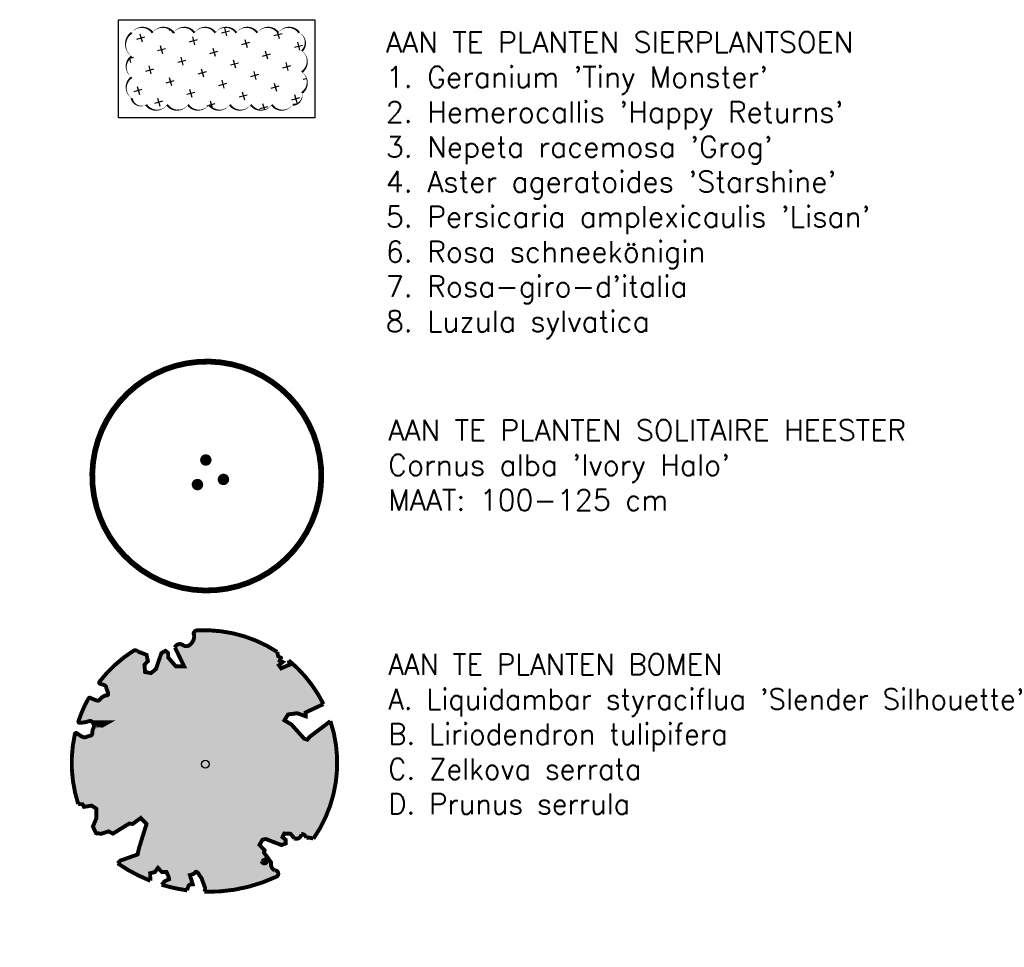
# Model space of a CAD drawing. Header units: metres. Extents: x 202922 to 203755, y 348928 to 349702.
# Tile 6 of 256: x 203263 to 203282, y 348928 to 348945. Entities that reach past the tile are written whole.
import ezdxf

# ---------------------------------------------------------------- set-up
doc = ezdxf.new("R2010")
doc.units = ezdxf.units.M
for name, color, linetype in [('PH-ARC-BOOM', 7, 'Continuous'), ('PH-NIEUW-BEPLANTING', 98, 'Continuous'), ('PH-NIEUW-BEPLANTING-BLOKHAAG', 75, 'Continuous'), ('PH-NIEUW-BEPLANTING-BOOM', 98, 'Continuous'), ('PH100', 7, 'Continuous')]:
    doc.layers.add(name, color=color, linetype=linetype)
doc.styles.add('ROMANS', font='romans.shx')

# ---------------------------------------------------------------- blocks, each defined once
blk = doc.blocks.new('PLANT5')
at = {"ltscale": 0.2, "const_width": 0.05}
for points in [[(198635.3282149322, 355031.5403661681, -1), (198635.1665804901, 355033.5338240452)], [(198635.3282149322, 355031.5403661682, 1), (198635.1665804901, 355033.5338240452)]]:
    blk.add_lwpolyline(points, format="xyb", dxfattribs=at)
at = {"ltscale": 2, "const_width": 0.05, "flags": 128}
for points in [[(198635.2158465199, 355032.647632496, 1), (198635.2658465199, 355032.647632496, 1)], [(198635.1075352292, 355032.4430888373, 1), (198635.1575352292, 355032.4430888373, 1)], [(198635.3361884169, 355032.4551204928, 1), (198635.3861884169, 355032.4551204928, 1)]]:
    blk.add_lwpolyline(points, format="xyb", close=True, dxfattribs=at)
blk = doc.blocks.new('*U25')
at = {"layer": 'PH-ARC-BOOM', "transparency": 33554495}
h = blk.add_hatch(color=94, dxfattribs=at)
h.dxf.hatch_style = 1
edge = h.paths.add_edge_path()
edge.add_line((0.08650493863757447, 0.9423767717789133), (0.08824732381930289, 0.9444135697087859))
edge.add_line((0.08824732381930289, 0.9444135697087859), (0.08990813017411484, 0.9461926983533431))
edge.add_line((0.08990813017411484, 0.9461926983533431), (0.09149985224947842, 0.947791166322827))
edge.add_line((0.09149985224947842, 0.947791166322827), (0.09303498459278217, 0.9492859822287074))
edge.add_line((0.09303498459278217, 0.9492859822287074), (0.09452602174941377, 0.9507541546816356))
edge.add_line((0.09452602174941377, 0.9507541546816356), (0.09598545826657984, 0.9522726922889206))
edge.add_line((0.09598545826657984, 0.9522726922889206), (0.0974257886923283, 0.9539186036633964))
edge.add_line((0.0974257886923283, 0.9539186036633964), (0.09885950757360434, 0.9557688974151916))
edge.add_line((0.09885950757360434, 0.9557688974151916), (0.1002758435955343, 0.9579073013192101))
edge.add_line((0.1002758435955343, 0.9579073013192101), (0.1015709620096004, 0.9604444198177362))
edge.add_line((0.1015709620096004, 0.9604444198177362), (0.1026177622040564, 0.9634975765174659))
edge.add_line((0.1026177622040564, 0.9634975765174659), (0.1032891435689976, 0.9671840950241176))
edge.add_line((0.1032891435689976, 0.9671840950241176), (0.1034580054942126, 0.9716212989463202))
edge.add_line((0.1034580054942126, 0.9716212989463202), (0.1029972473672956, 0.9769265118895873))
edge.add_line((0.1029972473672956, 0.9769265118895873), (0.1017797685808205, 0.9832170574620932))
edge.add_line((0.1017797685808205, 0.9832170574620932), (0.09505220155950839, 1.006887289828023))
edge.add_arc((0.1048093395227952, 1.00966046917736), 0.01014358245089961, 84.28280273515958, 195.8662404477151, ccw=False)
edge.add_arc((0.004771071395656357, 0.01044105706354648), 1.014358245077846, 64.36238583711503, 84.28280273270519, ccw=False)
edge.add_arc((0.4326890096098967, 0.9020720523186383), 0.0253589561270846, -17.326970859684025, 64.36238583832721, ccw=False)
edge.add_line((0.4568971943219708, 0.8945195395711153), (0.4707620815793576, 0.8238279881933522))
edge.add_line((0.4707620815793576, 0.8238279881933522), (0.436041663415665, 0.7892173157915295))
edge.add_line((0.436041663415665, 0.7892173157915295), (0.398413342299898, 0.7970961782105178))
edge.add_line((0.398413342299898, 0.7970961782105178), (0.3533968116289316, 0.7633326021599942))
edge.add_line((0.3533968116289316, 0.7633326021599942), (0.3706255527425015, 0.7204620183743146))
edge.add_line((0.3706255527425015, 0.7204620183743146), (0.4172405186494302, 0.7054663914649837))
edge.add_line((0.4172405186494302, 0.7054663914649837), (0.5423792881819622, 0.7342323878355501))
edge.add_line((0.5423792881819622, 0.7342323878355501), (0.5728953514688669, 0.717372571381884))
edge.add_line((0.5728953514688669, 0.717372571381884), (0.5699041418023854, 0.6905147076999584))
edge.add_line((0.5699041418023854, 0.6905147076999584), (0.5413587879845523, 0.6729338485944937))
edge.add_line((0.5413587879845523, 0.6729338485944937), (0.5154089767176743, 0.5882506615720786))
edge.add_line((0.5154089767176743, 0.5882506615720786), (0.5486011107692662, 0.5339612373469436))
edge.add_line((0.5486011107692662, 0.5339612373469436), (0.6335552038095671, 0.6693344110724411))
edge.add_arc((0.6420974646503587, 0.6310468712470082), 0.03922889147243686, -4.532290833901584, 102.57716793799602, ccw=False)
edge.add_arc((0.724263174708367, 0.6245336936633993), 0.04319456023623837, 175.4677091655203, 248.9217068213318)
edge.add_arc((0.7401727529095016, 0.6658108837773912), 0.08743166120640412, 248.9217068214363, 311.9171786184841)
edge.add_line((0.798581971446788, 0.6007519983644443), (0.7913936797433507, 0.5970326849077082))
edge.add_arc((0.8118536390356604, 0.5820504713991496), 0.0253589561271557, 35.30771174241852, 143.7858025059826, ccw=False)
edge.add_arc((0.004771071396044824, 0.01044105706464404), 1.014358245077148, -1.223300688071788, 35.307711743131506, ccw=False)
edge.add_line((1.018898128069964, -0.01121447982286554), (0.9954664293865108, -0.03381072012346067))
edge.add_line((0.9954664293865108, -0.03381072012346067), (0.9952625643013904, -0.05876833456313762))
edge.add_line((0.9952625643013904, -0.05876833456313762), (0.97237409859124, -0.06297039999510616))
edge.add_line((0.97237409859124, -0.06297039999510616), (0.9752459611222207, -0.08757275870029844))
edge.add_line((0.9752459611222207, -0.08757275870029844), (0.9396180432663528, -0.07610409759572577))
edge.add_line((0.9396180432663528, -0.07610409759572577), (0.9288286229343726, -0.1038427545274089))
edge.add_line((0.9288286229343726, -0.1038427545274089), (0.9727618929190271, -0.1330526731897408))
edge.add_line((0.9727618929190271, -0.1330526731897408), (0.9865007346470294, -0.1439328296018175))
edge.add_line((0.9865007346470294, -0.1439328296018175), (1.010728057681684, -0.1198401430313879))
edge.add_arc((0.004771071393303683, 0.01044105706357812), 1.014358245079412, 328.3336100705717, 352.6207141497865, ccw=False)
edge.add_line((0.8681108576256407, -0.5220690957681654), (0.741059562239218, -0.4401882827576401))
edge.add_line((0.741059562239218, -0.4401882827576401), (0.717514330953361, -0.4563753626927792))
edge.add_line((0.717514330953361, -0.4563753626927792), (0.7024918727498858, -0.3889588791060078))
edge.add_line((0.7024918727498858, -0.3889588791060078), (0.6572299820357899, -0.33466945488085))
edge.add_line((0.6572299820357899, -0.33466945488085), (0.6047093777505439, -0.3351830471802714))
edge.add_line((0.6047093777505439, -0.3351830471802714), (0.6059330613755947, -0.3980071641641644))
edge.add_line((0.6059330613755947, -0.3980071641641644), (0.566077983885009, -0.5355302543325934))
edge.add_line((0.566077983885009, -0.5355302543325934), (0.5721253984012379, -0.5617551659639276))
edge.add_line((0.5721253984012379, -0.5617551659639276), (0.6010301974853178, -0.5658893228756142))
edge.add_line((0.6010301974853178, -0.5658893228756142), (0.7859714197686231, -0.6365895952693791))
edge.add_arc((0.004771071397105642, 0.01044105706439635), 1.014358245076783, 267.1865883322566, 320.3666828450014, ccw=False)
edge.add_arc((-0.131492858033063, -1.015588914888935), 0.08743166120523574, 8.480874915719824, 44.75818636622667)
edge.add_arc((-0.0964692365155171, -0.9257692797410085), 0.03912479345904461, 313.7600660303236, 391.0839923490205)
edge.add_arc((-0.08150731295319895, -0.871000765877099), 0.03922889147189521, 191.1027252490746, 298.21218402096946, ccw=False)
edge.add_line((-0.1200019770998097, -0.8785550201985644), (-0.1061238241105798, -0.8340445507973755))
edge.add_line((-0.1061238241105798, -0.8340445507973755), (-0.1294890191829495, -0.7924725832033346))
edge.add_line((-0.1294890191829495, -0.7924725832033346), (-0.1603268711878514, -0.7955668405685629))
edge.add_line((-0.1603268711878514, -0.7955668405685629), (-0.1649629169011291, -0.828769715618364))
edge.add_line((-0.1649629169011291, -0.828769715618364), (-0.1883580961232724, -0.8422959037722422))
edge.add_line((-0.1883580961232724, -0.8422959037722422), (-0.2160544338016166, -0.8211205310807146))
edge.add_line((-0.2160544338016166, -0.8211205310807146), (-0.2399694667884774, -0.6949648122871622))
edge.add_line((-0.2399694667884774, -0.6949648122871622), (-0.2582130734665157, -0.6767494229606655))
edge.add_line((-0.2582130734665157, -0.6767494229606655), (-0.3043936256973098, -0.6781892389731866))
edge.add_line((-0.3043936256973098, -0.6781892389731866), (-0.3172346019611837, -0.7329758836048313))
edge.add_line((-0.3172346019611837, -0.7329758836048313), (-0.336052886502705, -0.7388846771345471))
edge.add_line((-0.336052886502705, -0.7388846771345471), (-0.3538048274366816, -0.7845823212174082))
edge.add_line((-0.3538048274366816, -0.7845823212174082), (-0.4006539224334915, -0.7595278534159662))
edge.add_arc((-0.3865868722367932, -0.7743409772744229), 0.0204281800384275, 133.5201832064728, 278.5726712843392)
edge.add_arc((-0.3810991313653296, -0.8107444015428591), 0.01638655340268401, -64.42330100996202, 98.57267128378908, ccw=False)
edge.add_arc((-0.3477232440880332, -0.8804780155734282), 0.06092273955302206, 115.5766989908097, 178.1409728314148)
edge.add_line((-0.4086139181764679, -0.8785016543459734), (-0.407173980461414, -0.8805199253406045))
edge.add_arc((-0.4278175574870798, -0.8952481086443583), 0.02535895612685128, -122.86463451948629, 35.50600182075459, ccw=False)
edge.add_arc((0.2198497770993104, 0.1072494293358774), 1.218872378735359, 210.4933712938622, 237.1353654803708, ccw=False)
edge.add_line((-0.8304377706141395, -0.5112535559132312), (-0.8228827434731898, -0.5098405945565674))
edge.add_line((-0.8228827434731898, -0.5098405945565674), (-0.8167086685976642, -0.5081276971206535))
edge.add_line((-0.8167086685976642, -0.5081276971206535), (-0.8117538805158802, -0.5061763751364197))
edge.add_line((-0.8117538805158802, -0.5061763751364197), (-0.8078567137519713, -0.5040481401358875))
edge.add_line((-0.8078567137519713, -0.5040481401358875), (-0.8048555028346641, -0.5018045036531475))
edge.add_line((-0.8048555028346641, -0.5018045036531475), (-0.8025885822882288, -0.4995069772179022))
edge.add_line((-0.8025885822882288, -0.4995069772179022), (-0.8008942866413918, -0.497217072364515))
edge.add_line((-0.8008942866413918, -0.497217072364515), (-0.7535134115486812, -0.4367869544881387))
edge.add_line((-0.7535134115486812, -0.4367869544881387), (-0.7524957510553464, -0.4346789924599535))
edge.add_line((-0.7524957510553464, -0.4346789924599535), (-0.7516640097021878, -0.4326561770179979))
edge.add_line((-0.7516640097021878, -0.4326561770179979), (-0.7509548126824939, -0.4306730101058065))
edge.add_line((-0.7509548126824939, -0.4306730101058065), (-0.7503047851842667, -0.4286839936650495))
edge.add_line((-0.7503047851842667, -0.4286839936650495), (-0.7496505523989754, -0.4266436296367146))
edge.add_line((-0.7496505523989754, -0.4266436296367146), (-0.7489287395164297, -0.424506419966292))
edge.add_line((-0.7489287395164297, -0.424506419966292), (-0.7480759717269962, -0.4222268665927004))
edge.add_line((-0.7480759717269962, -0.4222268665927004), (-0.7470288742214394, -0.4197594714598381))
edge.add_line((-0.7470288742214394, -0.4197594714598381), (-0.7457457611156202, -0.4170726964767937))
edge.add_line((-0.7457457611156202, -0.4170726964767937), (-0.7442717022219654, -0.4141908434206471))
edge.add_line((-0.7442717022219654, -0.4141908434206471), (-0.7426734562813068, -0.4111521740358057))
edge.add_line((-0.7426734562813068, -0.4111521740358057), (-0.7410177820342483, -0.4079949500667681))
edge.add_line((-0.7410177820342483, -0.4079949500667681), (-0.7393714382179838, -0.404757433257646))
edge.add_line((-0.7393714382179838, -0.404757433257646), (-0.7378011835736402, -0.4014778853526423))
edge.add_line((-0.7378011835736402, -0.4014778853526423), (-0.736373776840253, -0.3981945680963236))
edge.add_line((-0.736373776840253, -0.3981945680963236), (-0.7351559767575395, -0.3949457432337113))
edge.add_line((-0.7351559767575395, -0.3949457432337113), (-0.7342033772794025, -0.3917709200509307))
edge.add_line((-0.7342033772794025, -0.3917709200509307), (-0.7335269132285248, -0.3887145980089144))
edge.add_line((-0.7335269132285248, -0.3887145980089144), (-0.7331263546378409, -0.3858225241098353))
edge.add_line((-0.7331263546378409, -0.3858225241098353), (-0.7330014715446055, -0.3831404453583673))
edge.add_line((-0.7330014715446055, -0.3831404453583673), (-0.7331520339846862, -0.3807141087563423))
edge.add_line((-0.7331520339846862, -0.3807141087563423), (-0.7335778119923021, -0.3785892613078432))
edge.add_line((-0.7335778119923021, -0.3785892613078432), (-0.7342785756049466, -0.3768116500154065))
edge.add_line((-0.7342785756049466, -0.3768116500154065), (-0.7352540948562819, -0.3754270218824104))
edge.add_line((-0.7352540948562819, -0.3754270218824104), (-0.7364992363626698, -0.3744576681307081))
edge.add_line((-0.7364992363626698, -0.3744576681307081), (-0.7379892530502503, -0.3738320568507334))
edge.add_line((-0.7379892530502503, -0.3738320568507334), (-0.7396944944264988, -0.3734552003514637))
edge.add_line((-0.7396944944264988, -0.3734552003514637), (-0.7415853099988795, -0.373232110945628))
edge.add_line((-0.7415853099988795, -0.373232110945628), (-0.7436320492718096, -0.3730678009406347))
edge.add_line((-0.7436320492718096, -0.3730678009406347), (-0.7458050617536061, -0.3728672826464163))
edge.add_line((-0.7458050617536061, -0.3728672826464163), (-0.7480746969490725, -0.3725355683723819))
edge.add_line((-0.7480746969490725, -0.3725355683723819), (-0.7504113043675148, -0.3719776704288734))
edge.add_line((-0.7504113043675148, -0.3719776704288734), (-0.7527903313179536, -0.3711203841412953))
edge.add_line((-0.7527903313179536, -0.3711203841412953), (-0.7552076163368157, -0.3699776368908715))
edge.add_line((-0.7552076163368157, -0.3699776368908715), (-0.7576640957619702, -0.3685851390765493))
edge.add_line((-0.7576640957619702, -0.3685851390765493), (-0.7601607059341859, -0.3669786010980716))
edge.add_line((-0.7601607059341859, -0.3669786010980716), (-0.7626983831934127, -0.36519373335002))
edge.add_line((-0.7626983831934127, -0.36519373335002), (-0.7652780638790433, -0.3632662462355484))
edge.add_line((-0.7652780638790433, -0.3632662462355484), (-0.7679006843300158, -0.3612318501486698))
edge.add_line((-0.7679006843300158, -0.3612318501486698), (-0.7705671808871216, -0.3591262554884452))
edge.add_line((-0.7705671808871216, -0.3591262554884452), (-0.7732724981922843, -0.3569747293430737))
edge.add_line((-0.7732724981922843, -0.3569747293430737), (-0.7759876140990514, -0.3547607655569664))
edge.add_line((-0.7759876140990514, -0.3547607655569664), (-0.7786775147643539, -0.3524574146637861))
edge.add_line((-0.7786775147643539, -0.3524574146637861), (-0.7813071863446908, -0.3500377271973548))
edge.add_line((-0.7813071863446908, -0.3500377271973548), (-0.8299391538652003, -0.4056840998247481))
edge.add_line((-0.8299391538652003, -0.4056840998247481), (-0.8323433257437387, -0.4029508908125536))
edge.add_line((-0.8323433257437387, -0.4029508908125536), (-0.8345822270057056, -0.4000204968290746))
edge.add_line((-0.8345822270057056, -0.4000204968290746), (-0.836620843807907, -0.3968659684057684))
edge.add_line((-0.836620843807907, -0.3968659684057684), (-0.8385216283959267, -0.3935251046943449))
edge.add_line((-0.8385216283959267, -0.3935251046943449), (-0.840736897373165, -0.3902946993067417))
edge.add_line((-0.840736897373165, -0.3902946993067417), (-0.8438164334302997, -0.3875362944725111))
edge.add_line((-0.8438164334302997, -0.3875362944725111), (-0.8483100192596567, -0.3856114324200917))
edge.add_line((-0.8483100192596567, -0.3856114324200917), (-0.85476743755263, -0.3848816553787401))
edge.add_line((-0.85476743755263, -0.3848816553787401), (-0.8637384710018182, -0.3857085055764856))
edge.add_line((-0.8637384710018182, -0.3857085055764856), (-0.8757729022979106, -0.3884535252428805))
edge.add_line((-0.8757729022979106, -0.3884535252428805), (-0.8914205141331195, -0.3934782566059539))
edge.add_arc((0.2198497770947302, 0.1072494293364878), 1.21887237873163, 194.8652116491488, 204.2558683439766, ccw=False)
edge.add_line((-0.9582294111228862, -0.2054473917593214), (-0.9234884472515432, -0.2114270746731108))
edge.add_line((-0.9234884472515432, -0.2114270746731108), (-0.8925376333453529, -0.2312720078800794))
edge.add_line((-0.8925376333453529, -0.2312720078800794), (-0.8760445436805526, -0.2163382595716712))
edge.add_line((-0.8760445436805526, -0.2163382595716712), (-0.8562040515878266, -0.1853920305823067))
edge.add_line((-0.8562040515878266, -0.1853920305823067), (-0.8752034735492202, -0.1563483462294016))
edge.add_line((-0.8752034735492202, -0.1563483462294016), (-0.8645641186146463, -0.1134496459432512))
edge.add_line((-0.8645641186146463, -0.1134496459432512), (-0.9040011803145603, -0.1102134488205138))
edge.add_line((-0.9040011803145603, -0.1102134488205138), (-0.9304102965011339, -0.08463351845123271))
edge.add_line((-0.9304102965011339, -0.08463351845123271), (-0.9783993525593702, -0.1160192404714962))
edge.add_arc((0.2198497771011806, 0.1072494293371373), 1.218872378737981, 177.2450157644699, 190.5548318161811, ccw=False)
edge.add_line((-0.9976138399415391, 0.165834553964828), (-0.9703584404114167, 0.1604275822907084))
edge.add_line((-0.9703584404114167, 0.1604275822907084), (-0.8596913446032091, 0.07278734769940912))
edge.add_line((-0.8596913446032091, 0.07278734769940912), (-0.8119143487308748, 0.08936666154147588))
edge.add_line((-0.8119143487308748, 0.08936666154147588), (-0.6256486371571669, 0.1385249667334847))
edge.add_line((-0.6256486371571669, 0.1385249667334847), (-0.6097807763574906, 0.2000328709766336))
edge.add_line((-0.6097807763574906, 0.2000328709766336), (-0.6817740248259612, 0.228700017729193))
edge.add_line((-0.6817740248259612, 0.228700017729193), (-0.6928026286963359, 0.2522743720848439))
edge.add_line((-0.6928026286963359, 0.2522743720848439), (-0.8242515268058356, 0.3167975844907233))
edge.add_line((-0.8242515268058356, 0.3167975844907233), (-0.8271706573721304, 0.3537371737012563))
edge.add_line((-0.8271706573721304, 0.3537371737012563), (-0.8715954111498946, 0.3913917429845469))
edge.add_line((-0.8715954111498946, 0.3913917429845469), (-0.8896592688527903, 0.4279577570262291))
edge.add_line((-0.8896592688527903, 0.4279577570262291), (-0.8593118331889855, 0.4756539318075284))
edge.add_line((-0.8593118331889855, 0.4756539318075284), (-0.7915101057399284, 0.4862687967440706))
edge.add_line((-0.7915101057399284, 0.4862687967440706), (-0.7299217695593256, 0.526538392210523))
edge.add_line((-0.7299217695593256, 0.526538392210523), (-0.7292294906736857, 0.5680382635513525))
edge.add_line((-0.7292294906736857, 0.5680382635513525), (-0.7676352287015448, 0.6132933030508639))
edge.add_line((-0.7676352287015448, 0.6132933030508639), (-0.7574352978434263, 0.6324233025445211))
edge.add_line((-0.7574352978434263, 0.6324233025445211), (-0.7726401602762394, 0.662019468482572))
edge.add_arc((0.004771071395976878, 0.01044105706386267), 1.014358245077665, 109.4406651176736, 140.0323254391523, ccw=False)
edge.add_arc((-0.3294621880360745, 0.9574021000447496), 0.01014358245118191, -4.341665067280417, 109.4406651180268, ccw=False)
edge.add_line((-0.3193477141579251, 0.9566341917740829), (-0.3215297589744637, 0.9278934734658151))
edge.add_line((-0.3215297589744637, 0.9278934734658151), (-0.3210668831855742, 0.9129554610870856))
edge.add_line((-0.3210668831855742, 0.9129554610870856), (-0.3190361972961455, 0.901530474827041))
edge.add_line((-0.3190361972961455, 0.901530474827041), (-0.3157811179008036, 0.8929926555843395))
edge.add_line((-0.3157811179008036, 0.8929926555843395), (-0.3116450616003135, 0.8867161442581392))
edge.add_line((-0.3116450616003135, 0.8867161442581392), (-0.3069714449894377, 0.88207508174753))
edge.add_line((-0.3069714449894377, 0.88207508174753), (-0.3021036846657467, 0.8784436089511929))
edge.add_line((-0.3021036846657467, 0.8784436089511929), (-0.2973851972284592, 0.8751958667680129))
edge.add_line((-0.2973851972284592, 0.8751958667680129), (-0.2930876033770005, 0.8718356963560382))
edge.add_line((-0.2930876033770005, 0.8718356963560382), (-0.28919534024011, 0.8683857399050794))
edge.add_line((-0.28919534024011, 0.8683857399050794), (-0.2856210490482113, 0.8649983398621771))
edge.add_line((-0.2856210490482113, 0.8649983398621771), (-0.2822773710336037, 0.8618258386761))
edge.add_line((-0.2822773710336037, 0.8618258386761), (-0.2790769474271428, 0.859020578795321))
edge.add_line((-0.2790769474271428, 0.859020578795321), (-0.2759324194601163, 0.8567349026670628))
edge.add_line((-0.2759324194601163, 0.8567349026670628), (-0.2727564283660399, 0.8551211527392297))
edge.add_line((-0.2727564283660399, 0.8551211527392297), (-0.269461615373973, 0.8543316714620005))
edge.add_line((-0.269461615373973, 0.8543316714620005), (-0.2659792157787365, 0.8544624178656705))
edge.add_line((-0.2659792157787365, 0.8544624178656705), (-0.2623148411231, 0.855383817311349))
edge.add_line((-0.2623148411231, 0.855383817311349), (-0.2584926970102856, 0.856909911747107))
edge.add_line((-0.2584926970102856, 0.856909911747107), (-0.2545369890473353, 0.8588547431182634))
edge.add_line((-0.2545369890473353, 0.8588547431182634), (-0.250471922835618, 0.8610323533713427))
edge.add_line((-0.250471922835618, 0.8610323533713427), (-0.2463217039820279, 0.8632567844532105))
edge.add_line((-0.2463217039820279, 0.8632567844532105), (-0.2421105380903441, 0.8653420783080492))
edge.add_line((-0.2421105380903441, 0.8653420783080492), (-0.2378626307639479, 0.8671022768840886))
edge.add_line((-0.2378626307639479, 0.8671022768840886), (-0.2336034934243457, 0.8684046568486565))
edge.add_line((-0.2336034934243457, 0.8684046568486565), (-0.2293638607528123, 0.8693294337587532))
edge.add_line((-0.2293638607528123, 0.8693294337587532), (-0.2251757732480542, 0.8700100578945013))
edge.add_line((-0.2251757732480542, 0.8700100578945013), (-0.2210712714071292, 0.8705799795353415))
edge.add_line((-0.2210712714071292, 0.8705799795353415), (-0.2170823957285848, 0.8711726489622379))
edge.add_line((-0.2170823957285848, 0.8711726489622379), (-0.2132411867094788, 0.8719215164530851))
edge.add_line((-0.2132411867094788, 0.8719215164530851), (-0.2095796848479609, 0.8729600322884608))
edge.add_line((-0.2095796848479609, 0.8729600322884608), (-0.2061299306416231, 0.874421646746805))
edge.add_line((-0.2061299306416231, 0.874421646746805), (-0.2029177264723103, 0.8764026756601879))
edge.add_line((-0.2029177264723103, 0.8764026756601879), (-0.1999439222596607, 0.878850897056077))
edge.add_line((-0.1999439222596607, 0.878850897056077), (-0.1972031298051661, 0.881676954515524))
edge.add_line((-0.1972031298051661, 0.881676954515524), (-0.1946899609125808, 0.8847914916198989))
edge.add_line((-0.1946899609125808, 0.8847914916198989), (-0.1925695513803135, 0.8648193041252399))
edge.add_line((-0.1925695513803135, 0.8648193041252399), (-0.1880558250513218, 0.8596630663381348))
edge.add_line((-0.1880558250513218, 0.8596630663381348), (-0.1667766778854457, 0.8235695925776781))
edge.add_line((-0.1667766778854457, 0.8235695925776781), (-0.1221388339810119, 0.7991742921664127))
edge.add_line((-0.1221388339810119, 0.7991742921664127), (-0.1853639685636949, 0.9015843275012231))
edge.add_line((-0.1853639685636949, 0.9015843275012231), (-0.1842019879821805, 0.9046962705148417))
edge.add_line((-0.1842019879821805, 0.9046962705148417), (-0.1833989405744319, 0.907716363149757))
edge.add_line((-0.1833989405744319, 0.907716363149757), (-0.1830339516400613, 0.9106778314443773))
edge.add_line((-0.1830339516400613, 0.9106778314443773), (-0.1831861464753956, 0.9136139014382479))
edge.add_line((-0.1831861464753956, 0.9136139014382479), (-0.183934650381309, 0.916557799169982))
edge.add_line((-0.183934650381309, 0.916557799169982), (-0.1853585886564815, 0.9195427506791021))
edge.add_line((-0.1853585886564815, 0.9195427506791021), (-0.1875370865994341, 0.9226019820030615))
edge.add_line((-0.1875370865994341, 0.9226019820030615), (-0.1905285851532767, 0.9257980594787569))
edge.add_line((-0.1905285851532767, 0.9257980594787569), (-0.1943087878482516, 0.929310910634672))
edge.add_line((-0.1943087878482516, 0.929310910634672), (-0.1988327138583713, 0.9333498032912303))
edge.add_line((-0.1988327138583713, 0.9333498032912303), (-0.2040553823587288, 0.9381240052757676))
edge.add_line((-0.2040553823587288, 0.9381240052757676), (-0.2099318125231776, 0.9438427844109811))
edge.add_line((-0.2099318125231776, 0.9438427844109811), (-0.2164170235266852, 0.9507154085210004))
edge.add_line((-0.2164170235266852, 0.9507154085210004), (-0.2234660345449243, 0.9589511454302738))
edge.add_line((-0.2234660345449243, 0.9589511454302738), (-0.2398539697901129, 0.9801903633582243))
edge.add_arc((-0.2318230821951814, 0.9863869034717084), 0.01014358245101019, 103.62706257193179, 217.6533630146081, ccw=False)
edge.add_arc((0.004771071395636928, 0.01044105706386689), 1.014358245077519, 92.91698137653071, 103.6270625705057, ccw=False)
edge.add_arc((-0.04633234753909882, 1.013354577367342), 0.0101435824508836, 8.656708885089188, 92.91698137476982, ccw=False)
edge.add_line((-0.03630432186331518, 1.014881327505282), (-0.03045796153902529, 0.976481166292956))
edge.add_line((-0.03045796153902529, 0.976481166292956), (-0.02755332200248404, 0.9644842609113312))
edge.add_line((-0.02755332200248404, 0.9644842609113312), (-0.02429638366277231, 0.9560845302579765))
edge.add_line((-0.02429638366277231, 0.9560845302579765), (-0.02076585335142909, 0.9506286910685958))
edge.add_line((-0.02076585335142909, 0.9506286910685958), (-0.01704043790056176, 0.9474634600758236))
edge.add_line((-0.01704043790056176, 0.9474634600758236), (-0.01319884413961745, 0.9459355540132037))
edge.add_line((-0.01319884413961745, 0.9459355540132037), (-0.009319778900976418, 0.945391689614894))
edge.add_line((-0.009319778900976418, 0.945391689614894), (-0.005481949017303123, 0.9451785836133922))
edge.add_line((-0.005481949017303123, 0.9451785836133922), (-0.001749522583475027, 0.9447590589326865))
edge.add_line((-0.001749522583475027, 0.9447590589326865), (0.0018714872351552, 0.9440603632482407))
edge.add_line((0.0018714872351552, 0.9440603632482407), (0.005389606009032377, 0.9431258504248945))
edge.add_line((0.005389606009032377, 0.9431258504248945), (0.008813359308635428, 0.9419988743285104))
edge.add_line((0.008813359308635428, 0.9419988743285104), (0.01215127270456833, 0.9407227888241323))
edge.add_line((0.01215127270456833, 0.9407227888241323), (0.01541187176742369, 0.9393409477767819))
edge.add_line((0.01541187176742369, 0.9393409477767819), (0.01860368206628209, 0.937896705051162))
edge.add_line((0.01860368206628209, 0.937896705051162), (0.02173522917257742, 0.9364334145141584))
edge.add_line((0.02173522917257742, 0.9364334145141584), (0.02480835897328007, 0.9349844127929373))
edge.add_line((0.02480835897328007, 0.9349844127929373), (0.02779819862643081, 0.933542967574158))
edge.add_line((0.02779819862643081, 0.933542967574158), (0.03067319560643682, 0.9320923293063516))
edge.add_line((0.03067319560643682, 0.9320923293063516), (0.03340179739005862, 0.9306157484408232))
edge.add_line((0.03340179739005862, 0.9306157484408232), (0.03595245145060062, 0.9290964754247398))
edge.add_line((0.03595245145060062, 0.9290964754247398), (0.03829360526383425, 0.9275177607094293))
edge.add_line((0.03829360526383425, 0.9275177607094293), (0.04039370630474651, 0.9258628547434))
edge.add_line((0.04039370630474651, 0.9258628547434), (0.0422212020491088, 0.9241150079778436))
edge.add_line((0.0422212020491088, 0.9241150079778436), (0.04376176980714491, 0.9222717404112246))
edge.add_line((0.04376176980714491, 0.9222717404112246), (0.04507000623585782, 0.9203876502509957))
edge.add_line((0.04507000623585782, 0.9203876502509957), (0.04621773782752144, 0.918531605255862))
edge.add_line((0.04621773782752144, 0.918531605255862), (0.0472767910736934, 0.9167724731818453))
edge.add_line((0.0472767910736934, 0.9167724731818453), (0.04831899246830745, 0.9151791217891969))
edge.add_line((0.04831899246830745, 0.9151791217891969), (0.04941616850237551, 0.913820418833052))
edge.add_line((0.04941616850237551, 0.913820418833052), (0.05064014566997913, 0.9127652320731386))
edge.add_line((0.05064014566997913, 0.9127652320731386), (0.05206275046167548, 0.9120824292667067))
edge.add_line((0.05206275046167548, 0.9120824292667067), (0.05373699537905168, 0.9118260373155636))
edge.add_line((0.05373699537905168, 0.9118260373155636), (0.0556406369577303, 0.9119907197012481))
edge.add_line((0.0556406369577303, 0.9119907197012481), (0.0577326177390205, 0.9125562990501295))
edge.add_line((0.0577326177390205, 0.9125562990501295), (0.05997188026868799, 0.9135025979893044))
edge.add_line((0.05997188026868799, 0.9135025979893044), (0.06231736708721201, 0.9148094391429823))
edge.add_line((0.06231736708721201, 0.9148094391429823), (0.064728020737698, 0.9164566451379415))
edge.add_line((0.064728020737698, 0.9164566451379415), (0.06716278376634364, 0.9184240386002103))
edge.add_line((0.06716278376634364, 0.9184240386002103), (0.06958059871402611, 0.9206914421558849))
edge.add_line((0.06958059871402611, 0.9206914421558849), (0.07194649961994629, 0.923229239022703))
edge.add_line((0.07194649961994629, 0.923229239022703), (0.07424988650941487, 0.9259700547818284))
edge.add_line((0.07424988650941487, 0.9259700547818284), (0.07648625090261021, 0.9288370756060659))
edge.add_line((0.07648625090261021, 0.9288370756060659), (0.07865108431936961, 0.9317534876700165))
edge.add_line((0.07865108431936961, 0.9317534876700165), (0.08073987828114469, 0.9346424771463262))
edge.add_line((0.08073987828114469, 0.9346424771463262), (0.08274812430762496, 0.9374272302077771))
edge.add_line((0.08274812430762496, 0.9374272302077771), (0.08467131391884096, 0.9400309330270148))
edge.add_line((0.08467131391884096, 0.9400309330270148), (0.08650493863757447, 0.9423767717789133))
at = {"const_width": 0.03}
blk.add_lwpolyline([(0.08650493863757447, 0.9423767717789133), (0.08824732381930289, 0.9444135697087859), (0.08990813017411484, 0.9461926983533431), (0.09149985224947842, 0.947791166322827), (0.09303498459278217, 0.9492859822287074), (0.09452602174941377, 0.9507541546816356), (0.09598545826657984, 0.9522726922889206), (0.0974257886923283, 0.9539186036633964), (0.09885950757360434, 0.9557688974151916), (0.1002758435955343, 0.9579073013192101), (0.1015709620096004, 0.9604444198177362), (0.1026177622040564, 0.9634975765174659), (0.1032891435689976, 0.9671840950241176), (0.1034580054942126, 0.9716212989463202), (0.1029972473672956, 0.9769265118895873), (0.1017797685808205, 0.9832170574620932), (0.09505220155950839, 1.006887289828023, -0.5293802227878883), (0.1058198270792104, 1.019753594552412, -0.08713876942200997), (0.4436612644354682, 0.9249343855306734, -0.3723405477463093), (0.4568971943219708, 0.8945195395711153), (0.4707620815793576, 0.8238279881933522), (0.436041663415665, 0.7892173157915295), (0.398413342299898, 0.7970961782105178), (0.3533968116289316, 0.7633326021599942), (0.3706255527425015, 0.7204620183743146), (0.4172405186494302, 0.7054663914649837), (0.5423792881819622, 0.7342323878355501), (0.5728953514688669, 0.717372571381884), (0.5699041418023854, 0.6905147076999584), (0.5413587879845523, 0.6729338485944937), (0.5154089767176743, 0.5882506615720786), (0.5486011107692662, 0.5339612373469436), (0.6335552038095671, 0.6693344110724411, -0.5046405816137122), (0.6812036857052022, 0.6279469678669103, 0.3319483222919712), (0.7087285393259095, 0.5842292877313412, 0.282007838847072), (0.798581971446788, 0.6007519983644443), (0.7913936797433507, 0.5970326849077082, -0.5121558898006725), (0.8325480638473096, 0.5967071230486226, -0.1607604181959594), (1.018898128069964, -0.01121447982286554), (0.9954664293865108, -0.03381072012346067), (0.9952625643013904, -0.05876833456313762), (0.97237409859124, -0.06297039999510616), (0.9752459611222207, -0.08757275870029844), (0.9396180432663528, -0.07610409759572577), (0.9288286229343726, -0.1038427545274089), (0.9727618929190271, -0.1330526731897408), (0.9865007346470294, -0.1439328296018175), (1.010728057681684, -0.1198401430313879, -0.1063709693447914), (0.8681108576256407, -0.5220690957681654), (0.741059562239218, -0.4401882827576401), (0.717514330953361, -0.4563753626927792), (0.7024918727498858, -0.3889588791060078), (0.6572299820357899, -0.33466945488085), (0.6047093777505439, -0.3351830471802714), (0.6059330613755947, -0.3980071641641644), (0.566077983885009, -0.5355302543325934), (0.5721253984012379, -0.5617551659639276), (0.6010301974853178, -0.5658893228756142), (0.7859714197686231, -0.6365895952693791, -0.2362982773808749), (-0.04501724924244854, -1.002694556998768, 0.1596250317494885), (-0.06940896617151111, -0.9540268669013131, 0.3508021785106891), (-0.06296231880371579, -0.9055693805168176, -0.5046405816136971), (-0.1200019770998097, -0.8785550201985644), (-0.1061238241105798, -0.8340445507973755), (-0.1294890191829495, -0.7924725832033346), (-0.1603268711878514, -0.7955668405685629), (-0.1649629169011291, -0.828769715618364), (-0.1883580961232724, -0.8422959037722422), (-0.2160544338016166, -0.8211205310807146), (-0.2399694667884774, -0.6949648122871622), (-0.2582130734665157, -0.6767494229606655), (-0.3043936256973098, -0.6781892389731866), (-0.3172346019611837, -0.7329758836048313), (-0.336052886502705, -0.7388846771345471), (-0.3538048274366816, -0.7845823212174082), (-0.4006539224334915, -0.7595278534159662, 0.7335825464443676), (-0.3835417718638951, -0.794540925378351, -0.8616245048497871), (-0.3740247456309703, -0.8255252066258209, 0.2799778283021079), (-0.4086139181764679, -0.8785016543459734), (-0.407173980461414, -0.8805199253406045, -0.8270561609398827), (-0.4415787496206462, -0.9165484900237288, -0.1167741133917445), (-0.8304377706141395, -0.5112535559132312), (-0.8228827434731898, -0.5098405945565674), (-0.8167086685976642, -0.5081276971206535), (-0.8117538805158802, -0.5061763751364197), (-0.8078567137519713, -0.5040481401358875), (-0.8048555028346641, -0.5018045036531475), (-0.8025885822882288, -0.4995069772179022), (-0.8008942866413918, -0.497217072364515), (-0.7535134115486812, -0.4367869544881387), (-0.7524957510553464, -0.4346789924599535), (-0.7516640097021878, -0.4326561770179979), (-0.7509548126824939, -0.4306730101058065), (-0.7503047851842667, -0.4286839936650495), (-0.7496505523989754, -0.4266436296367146), (-0.7489287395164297, -0.424506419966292), (-0.7480759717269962, -0.4222268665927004), (-0.7470288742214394, -0.4197594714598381), (-0.7457457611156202, -0.4170726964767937), (-0.7442717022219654, -0.4141908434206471), (-0.7426734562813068, -0.4111521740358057), (-0.7410177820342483, -0.4079949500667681), (-0.7393714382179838, -0.404757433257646), (-0.7378011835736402, -0.4014778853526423), (-0.736373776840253, -0.3981945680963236), (-0.7351559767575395, -0.3949457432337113), (-0.7342033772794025, -0.3917709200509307), (-0.7335269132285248, -0.3887145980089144), (-0.7331263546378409, -0.3858225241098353), (-0.7330014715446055, -0.3831404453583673), (-0.7331520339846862, -0.3807141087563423), (-0.7335778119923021, -0.3785892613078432), (-0.7342785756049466, -0.3768116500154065), (-0.7352540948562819, -0.3754270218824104), (-0.7364992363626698, -0.3744576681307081), (-0.7379892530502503, -0.3738320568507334), (-0.7396944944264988, -0.3734552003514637), (-0.7415853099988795, -0.373232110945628), (-0.7436320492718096, -0.3730678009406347), (-0.7458050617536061, -0.3728672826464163), (-0.7480746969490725, -0.3725355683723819), (-0.7504113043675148, -0.3719776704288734), (-0.7527903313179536, -0.3711203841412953), (-0.7552076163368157, -0.3699776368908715), (-0.7576640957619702, -0.3685851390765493), (-0.7601607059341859, -0.3669786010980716), (-0.7626983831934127, -0.36519373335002), (-0.7652780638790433, -0.3632662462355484), (-0.7679006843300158, -0.3612318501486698), (-0.7705671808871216, -0.3591262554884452), (-0.7732724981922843, -0.3569747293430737), (-0.7759876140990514, -0.3547607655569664), (-0.7786775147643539, -0.3524574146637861), (-0.7813071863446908, -0.3500377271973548), (-0.8299391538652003, -0.4056840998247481), (-0.8323433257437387, -0.4029508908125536), (-0.8345822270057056, -0.4000204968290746), (-0.836620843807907, -0.3968659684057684), (-0.8385216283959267, -0.3935251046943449), (-0.840736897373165, -0.3902946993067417), (-0.8438164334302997, -0.3875362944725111), (-0.8483100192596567, -0.3856114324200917), (-0.85476743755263, -0.3848816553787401), (-0.8637384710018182, -0.3857085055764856), (-0.8757729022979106, -0.3884535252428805), (-0.8914205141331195, -0.3934782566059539, -0.04099741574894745), (-0.9582294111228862, -0.2054473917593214), (-0.9234884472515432, -0.2114270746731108), (-0.8925376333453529, -0.2312720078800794), (-0.8760445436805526, -0.2163382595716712), (-0.8562040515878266, -0.1853920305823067), (-0.8752034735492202, -0.1563483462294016), (-0.8645641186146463, -0.1134496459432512), (-0.9040011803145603, -0.1102134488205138), (-0.9304102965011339, -0.08463351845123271), (-0.9783993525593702, -0.1160192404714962, -0.05814040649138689), (-0.9976138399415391, 0.165834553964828), (-0.9703584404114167, 0.1604275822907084), (-0.8596913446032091, 0.07278734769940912), (-0.8119143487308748, 0.08936666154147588), (-0.6256486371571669, 0.1385249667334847), (-0.6097807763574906, 0.2000328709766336), (-0.6817740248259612, 0.228700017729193), (-0.6928026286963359, 0.2522743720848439), (-0.8242515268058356, 0.3167975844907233), (-0.8271706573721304, 0.3537371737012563), (-0.8715954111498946, 0.3913917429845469), (-0.8896592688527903, 0.4279577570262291), (-0.8593118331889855, 0.4756539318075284), (-0.7915101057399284, 0.4862687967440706), (-0.7299217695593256, 0.526538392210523), (-0.7292294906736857, 0.5680382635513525), (-0.7676352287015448, 0.6132933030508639), (-0.7574352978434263, 0.6324233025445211), (-0.7726401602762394, 0.662019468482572, -0.1342797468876), (-0.332838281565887, 0.9669673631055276, -0.5417265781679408), (-0.3193477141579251, 0.9566341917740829), (-0.3215297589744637, 0.9278934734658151), (-0.3210668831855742, 0.9129554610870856), (-0.3190361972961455, 0.901530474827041), (-0.3157811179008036, 0.8929926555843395), (-0.3116450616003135, 0.8867161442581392), (-0.3069714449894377, 0.88207508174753), (-0.3021036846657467, 0.8784436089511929), (-0.2973851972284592, 0.8751958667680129), (-0.2930876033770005, 0.8718356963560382), (-0.28919534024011, 0.8683857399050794), (-0.2856210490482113, 0.8649983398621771), (-0.2822773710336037, 0.8618258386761), (-0.2790769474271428, 0.859020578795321), (-0.2759324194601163, 0.8567349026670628), (-0.2727564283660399, 0.8551211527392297), (-0.269461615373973, 0.8543316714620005), (-0.2659792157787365, 0.8544624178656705), (-0.2623148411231, 0.855383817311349), (-0.2584926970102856, 0.856909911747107), (-0.2545369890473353, 0.8588547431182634), (-0.250471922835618, 0.8610323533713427), (-0.2463217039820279, 0.8632567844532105), (-0.2421105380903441, 0.8653420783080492), (-0.2378626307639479, 0.8671022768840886), (-0.2336034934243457, 0.8684046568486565), (-0.2293638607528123, 0.8693294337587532), (-0.2251757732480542, 0.8700100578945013), (-0.2210712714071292, 0.8705799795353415), (-0.2170823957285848, 0.8711726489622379), (-0.2132411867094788, 0.8719215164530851), (-0.2095796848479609, 0.8729600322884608), (-0.2061299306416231, 0.874421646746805), (-0.2029177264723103, 0.8764026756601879), (-0.1999439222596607, 0.878850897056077), (-0.1972031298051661, 0.881676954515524), (-0.1946899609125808, 0.8847914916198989), (-0.1925695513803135, 0.8648193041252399), (-0.1880558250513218, 0.8596630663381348), (-0.1667766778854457, 0.8235695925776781), (-0.1221388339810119, 0.7991742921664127), (-0.1853639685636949, 0.9015843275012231), (-0.1842019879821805, 0.9046962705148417), (-0.1833989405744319, 0.907716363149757), (-0.1830339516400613, 0.9106778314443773), (-0.1831861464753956, 0.9136139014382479), (-0.183934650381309, 0.916557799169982), (-0.1853585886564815, 0.9195427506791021), (-0.1875370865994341, 0.9226019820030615), (-0.1905285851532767, 0.9257980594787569), (-0.1943087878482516, 0.929310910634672), (-0.1988327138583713, 0.9333498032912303), (-0.2040553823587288, 0.9381240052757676), (-0.2099318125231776, 0.9438427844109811), (-0.2164170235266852, 0.9507154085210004), (-0.2234660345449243, 0.9589511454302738), (-0.2398539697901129, 0.9801903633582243, -0.5431042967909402), (-0.234212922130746, 0.9962449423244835, -0.04676559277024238), (-0.0468485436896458, 1.023485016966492, -0.3851675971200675), (-0.03630432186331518, 1.014881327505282), (-0.03045796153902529, 0.976481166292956), (-0.02755332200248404, 0.9644842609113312), (-0.02429638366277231, 0.9560845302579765), (-0.02076585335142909, 0.9506286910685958), (-0.01704043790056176, 0.9474634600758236), (-0.01319884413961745, 0.9459355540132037), (-0.009319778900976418, 0.945391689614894), (-0.005481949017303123, 0.9451785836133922), (-0.001749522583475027, 0.9447590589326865), (0.0018714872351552, 0.9440603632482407), (0.005389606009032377, 0.9431258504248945), (0.008813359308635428, 0.9419988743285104), (0.01215127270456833, 0.9407227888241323), (0.01541187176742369, 0.9393409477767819), (0.01860368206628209, 0.937896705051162), (0.02173522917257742, 0.9364334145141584), (0.02480835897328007, 0.9349844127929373), (0.02779819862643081, 0.933542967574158), (0.03067319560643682, 0.9320923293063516), (0.03340179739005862, 0.9306157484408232), (0.03595245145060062, 0.9290964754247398), (0.03829360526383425, 0.9275177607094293), (0.04039370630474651, 0.9258628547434), (0.0422212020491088, 0.9241150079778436), (0.04376176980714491, 0.9222717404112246), (0.04507000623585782, 0.9203876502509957), (0.04621773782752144, 0.918531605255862), (0.0472767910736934, 0.9167724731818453), (0.04831899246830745, 0.9151791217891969), (0.04941616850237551, 0.913820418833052), (0.05064014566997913, 0.9127652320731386), (0.05206275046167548, 0.9120824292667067), (0.05373699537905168, 0.9118260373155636), (0.0556406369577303, 0.9119907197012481), (0.0577326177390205, 0.9125562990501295), (0.05997188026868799, 0.9135025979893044), (0.06231736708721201, 0.9148094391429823), (0.064728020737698, 0.9164566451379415), (0.06716278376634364, 0.9184240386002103), (0.06958059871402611, 0.9206914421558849), (0.07194649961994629, 0.923229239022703), (0.07424988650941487, 0.9259700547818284), (0.07648625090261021, 0.9288370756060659), (0.07865108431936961, 0.9317534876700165), (0.08073987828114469, 0.9346424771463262), (0.08274812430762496, 0.9374272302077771), (0.08467131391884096, 0.9400309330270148)], format="xyb", close=True, dxfattribs=at)
blk.add_circle((0, 0), 0.03)

msp = doc.modelspace()

# ---------------------------------------------------------------- hatches: boundary and pattern name
at = {"layer": 'PH-NIEUW-BEPLANTING-BLOKHAAG'}
h = msp.add_hatch(dxfattribs=at)
h.set_pattern_fill('CROSS,_I', color=256, scale=0.05, angle=-74.52787284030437, style=2)
h.set_pattern_definition([(285.4721271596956, (47.71144256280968, 5.509505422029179), (0.3906932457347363, -0.221294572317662), [0.15875, -0.4762500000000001]), (15.47212715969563, (47.65611891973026, 5.411832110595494), (0.221294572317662, 0.3906932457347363), [0.15875, -0.4762500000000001])])
edge = h.paths.add_edge_path()
edge.add_arc((203265.1103183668, 348944.9711092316), 0.2441549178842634, 35.00000004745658, 144.999999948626, ccw=False)
edge.add_arc((203265.5103183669, 348944.9711092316), 0.2441549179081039, 35.000000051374, 144.9999999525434, ccw=False)
edge.add_arc((203265.9103183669, 348944.9711092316), 0.2441549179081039, 35.00000004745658, 144.9999999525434, ccw=False)
edge.add_arc((203266.3103183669, 348944.9711092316), 0.2441549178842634, 35.00000004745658, 144.999999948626, ccw=False)
edge.add_arc((203266.7103183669, 348944.9711092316), 0.2441549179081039, 35.000000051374, 144.9999999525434, ccw=False)
edge.add_arc((203267.1103183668, 348944.9711092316), 0.2441549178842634, 35.00000004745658, 144.999999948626, ccw=False)
edge.add_arc((203267.5103183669, 348944.9711092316), 0.2441549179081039, 35.000000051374, 144.9999999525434, ccw=False)
edge.add_arc((203267.9103183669, 348944.9711092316), 0.2441549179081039, 35.00000004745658, 144.9999999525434, ccw=False)
edge.add_arc((203268.0127820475, 348944.918645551), 0.2158044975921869, -46.86989758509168, 63.130102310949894, ccw=False)
edge.add_arc((203268.020276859, 348944.5611507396), 0.2441549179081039, -54.99999995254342, 54.99999995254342, ccw=False)
edge.add_arc((203268.020276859, 348944.1611507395), 0.2441549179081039, -54.99999994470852, 54.99999995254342, ccw=False)
edge.add_arc((203267.9940450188, 348943.9099188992), 0.1739871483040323, -92.87498358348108, 17.12501633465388, ccw=False)
edge.add_arc((203267.785318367, 348943.8761922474), 0.2441549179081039, 215.000000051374, 324.9999999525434, ccw=False)
edge.add_arc((203267.385318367, 348943.8761922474), 0.2441549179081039, 215.0000000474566, 324.9999999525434, ccw=False)
edge.add_arc((203266.985318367, 348943.8761922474), 0.2441549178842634, 215.0000000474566, 324.999999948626, ccw=False)
edge.add_arc((203266.585318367, 348943.8761922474), 0.2441549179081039, 215.000000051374, 324.9999999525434, ccw=False)
edge.add_arc((203266.185318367, 348943.8761922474), 0.2441549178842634, 215.0000000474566, 324.999999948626, ccw=False)
edge.add_arc((203265.785318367, 348943.8761922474), 0.2441549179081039, 215.000000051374, 324.9999999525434, ccw=False)
edge.add_arc((203265.385318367, 348943.8761922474), 0.2441549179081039, 215.0000000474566, 324.9999999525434, ccw=False)
edge.add_arc((203265.0915813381, 348943.8949292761), 0.1843834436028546, 190.5560452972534, 300.5560452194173, ccw=False)
edge.add_arc((203265.0503598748, 348944.0611507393), 0.2441549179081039, 125.00000004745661, 234.99999995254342, ccw=False)
edge.add_arc((203265.0503598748, 348944.4611507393), 0.2441549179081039, 125.00000004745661, 234.99999995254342, ccw=False)
edge.add_arc((203265.0678650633, 348944.8861507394), 0.2746742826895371, 125.00000004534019, 234.9999999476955, ccw=False)

# ---------------------------------------------------------------- linework, layer by layer
at = {"layer": 'PH-NIEUW-BEPLANTING', "color": 96}
msp.add_lwpolyline([(203264.9103183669, 348945.1111507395, 0, 0.04, -0.52056705), (203265.3103183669, 348945.1111507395, 0, 0.04, -0.52056705), (203265.7103183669, 348945.1111507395, 0, 0.04, -0.52056705), (203266.1103183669, 348945.1111507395, 0, 0.04, -0.52056705), (203266.5103183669, 348945.1111507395, 0, 0.04, -0.52056705), (203266.9103183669, 348945.1111507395, 0, 0.04, -0.52056705), (203267.3103183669, 348945.1111507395, 0, 0.04, -0.52056705), (203267.7103183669, 348945.1111507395, 0, 0.04, -0.52056705), (203268.1103183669, 348945.1111507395, 0, 0.04, -0.52056705), (203268.1603183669, 348944.7611507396, 0, 0.04, -0.52056705), (203268.1603183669, 348944.3611507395, 0, 0.04, -0.52056705), (203268.1603183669, 348943.9611507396, 0, 0.04, -0.52056705), (203267.985318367, 348943.7361507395, 0, 0.04, -0.52056705), (203267.585318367, 348943.7361507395, 0, 0.04, -0.52056705), (203267.185318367, 348943.7361507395, 0, 0.04, -0.52056705), (203266.785318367, 348943.7361507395, 0, 0.04, -0.52056705), (203266.385318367, 348943.7361507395, 0, 0.04, -0.52056705), (203265.985318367, 348943.7361507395, 0, 0.04, -0.52056705), (203265.585318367, 348943.7361507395, 0, 0.04, -0.52056705), (203265.185318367, 348943.7361507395, 0, 0.04, -0.52056705), (203264.9103183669, 348943.8611507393, 0, 0.04, -0.52056705), (203264.9103183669, 348944.2611507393, 0, 0.04, -0.52056705), (203264.9103183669, 348944.6611507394, 0, 0.04, -0.52056705)], format="xyseb", close=True, dxfattribs=at)
at = {"layer": 'PH100', "color": 1}
msp.add_lwpolyline([(203264.6603183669, 348945.3611507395), (203268.4103183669, 348945.3611507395), (203268.4103183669, 348943.4861507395), (203264.6603183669, 348943.4861507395)], close=True, dxfattribs=at)

# ---------------------------------------------------------------- block references
at = {"layer": 'PH-NIEUW-BEPLANTING', "xscale": 2.187825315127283, "yscale": 2.187825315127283, "zscale": 2.187825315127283, "rotation": 129.1600489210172}
msp.add_blockref('PLANT5', (1079977.913402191, 502478.8304556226), dxfattribs=at)
at = {"layer": 'PH-NIEUW-BEPLANTING-BOOM', "xscale": 2.5, "yscale": 2.5, "zscale": 2.5, "rotation": 57.98944543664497}
msp.add_blockref('*U25', (203266.3166457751, 348931.1336855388), dxfattribs=at)

# ---------------------------------------------------------------- texts
at = {"layer": 'PH100', "color": 2, "char_height": 0.3999999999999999, "attachment_point": 1, "style": 'ROMANS'}
for s, insert, width in [("AAN TE PLANTEN SIERPLANTSOEN^J1. Geranium 'Tiny Monster' \\P2. Hemerocallis 'Happy Returns'\\P3. Nepeta racemosa 'Grog'\\P4. Aster ageratoides 'Starshine'\\P5. Persicaria amplexicaulis 'Lisan'\\P6. Rosa schneekönigin\\P7. Rosa-giro-d'italia\\P8. Luzula sylvatica", (203269.7654933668, 348945.1311258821), 20.10940706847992), ("AAN TE PLANTEN SOLITAIRE HEESTER \\PCornus alba 'Ivory Halo' \\PMAAT: 100-125 cm", (203269.8101082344, 348937.7169013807), 14.76147108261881), ("AAN TE PLANTEN BOMEN\\PA. Liquidambar styraciflua 'Slender Silhouette'\\PB. Liriodendron tulipifera\\PC. Zelkova serrata \\PD. Prunus serrula ", (203269.8101082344, 348933.2429637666), 14.76147108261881)]:
    msp.add_mtext(s, dxfattribs=dict(at, insert=insert, width=width))

doc.saveas('drawing.dxf')
